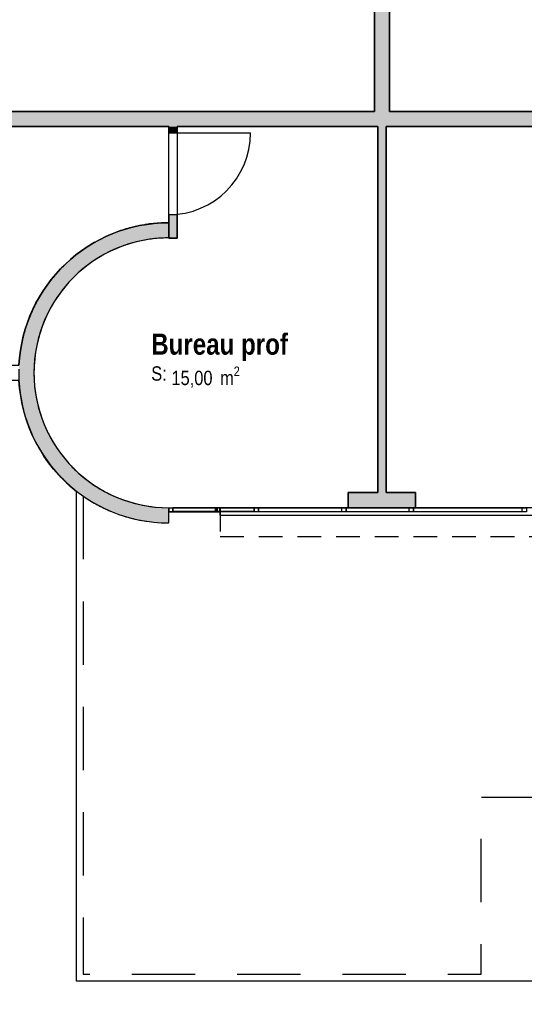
# Model space of a CAD drawing. Extents: x -24342 to 73038, y -9656 to 30949.
# Tile 33 of 170: x 1389 to 1988, y -1989 to -821. Entities that reach past the tile are written whole.
import ezdxf
from ezdxf.enums import TextEntityAlignment as Align

# ---------------------------------------------------------------- set-up
doc = ezdxf.new("R2010")
doc.units = 0
doc.set_wipeout_variables(frame=1)
for name, pattern in [('21.0032_xref_rdc_02_pro$0$Points tirets', [670.277762, 352.777767, -176.388884, 0, -141.111112]), ('21.0032_xref_rdc_02_pro$0$Tirets', [458.610928, 282.222247, -176.388681]), ('21.0032_xref_rdc_02_pro$0$Tirets petits', [125, 75, -50]), ('21.0032_xref_rdc_02_pro$0$Wipeout_Contour', [1000, 0, -1000]), ('ACAD_ISO12W100', [21, 12, -3, 0, -3, 0, -3])]:
    doc.linetypes.add(name, pattern=pattern)
for name, color, linetype in [('0_XREF', 250, 'Continuous'), ('21.0032_xref_rdc_02_pro$0$08-01 2D Dessin général.2D', 251, 'Continuous'), ('21.0032_xref_rdc_02_pro$0$A-AREA-____-OTLN.Modèle IFC', 251, 'Continuous'), ('21.0032_xref_rdc_02_pro$0$A-GLAZ-CURT-OTLN.Modèle IFC', 251, 'Continuous'), ('21.0032_xref_rdc_02_pro$0$A-GLAZ-CWMG-OTLN.Modèle IFC', 251, 'Continuous'), ('21.0032_xref_rdc_02_pro$0$A-WALL-____-OTLN.Modèle IFC', 251, 'Continuous'), ('21.0032_xref_rdc_02_pro$0$Marques de Zone ARCHICAD', 251, 'Continuous'), ('21.0032_xref_rdc_02_pro$0$Portes ARCHICAD', 251, 'Continuous')]:
    doc.layers.add(name, color=color, linetype=linetype)
doc.styles.add('21.0032_xref_rdc_02_pro$0$STYLE_GENERE_1', font='ARIALNB.TTF')
doc.styles.add('21.0032_xref_rdc_02_pro$0$STYLE_GENERE_2', font='ARIALN.TTF')

# ---------------------------------------------------------------- blocks, each defined once
blk = doc.blocks.new('21.0032_xref_rdc_02_pro$0$Bureau prof_BUR_22_1', base_point=(16271, -12207))
at = {"layer": '21.0032_xref_rdc_02_pro$0$Marques de Zone ARCHICAD', "insert": (15692, -12326), "char_height": 170, "attachment_point": 1, "style": '21.0032_xref_rdc_02_pro$0$STYLE_GENERE_2'}
blk.add_mtext('\\A1;\\pt0,100;15,00{\\H0.66x;\\S^  ;} m{\\H0.66x;\\S2^  ;}', dxfattribs=at)
at = {"layer": '21.0032_xref_rdc_02_pro$0$Marques de Zone ARCHICAD'}
for tag, height, style, p in [('DUMMY_849', 250, '21.0032_xref_rdc_02_pro$0$STYLE_GENERE_1', (17090, -11862)), ('ROOM_NAME', 250, '21.0032_xref_rdc_02_pro$0$STYLE_GENERE_1', (15452, -11935)), ('calculatedAreaCode', 170, '21.0032_xref_rdc_02_pro$0$STYLE_GENERE_2', (15452, -12323))]:
    blk.add_attdef(tag, text='', height=height, dxfattribs=dict(at, style=style)).set_placement(p, align=Align.TOP_LEFT)
blk = doc.blocks.new('21.0032_xref_rdc_02_pro$0$Percement_45_1')
at = {"linetype": '21.0032_xref_rdc_02_pro$0$Wipeout_Contour', "ltscale": 101879.673917}
blk.add_wipeout([(16265, -14000), (16265, -14090), (25885, -14090), (25885, -14000)], dxfattribs=at).dxf.layer = '21.0032_xref_rdc_02_pro$0$A-WALL-____-OTLN.Modèle IFC'
at = {"layer": '21.0032_xref_rdc_02_pro$0$A-WALL-____-OTLN.Modèle IFC', "linetype": '21.0032_xref_rdc_02_pro$0$Points tirets'}
blk.add_line((21075, -13800), (21075, -14290), dxfattribs=at)
at = {"layer": '21.0032_xref_rdc_02_pro$0$A-WALL-____-OTLN.Modèle IFC', "linetype": 'Continuous', "flags": 128}
for points in [[(16265, -14000), (16265, -14090)], [(25885, -14000), (16265, -14000)], [(25885, -14090), (25885, -14000)], [(16265, -14090), (25885, -14090)]]:
    blk.add_lwpolyline(points, dxfattribs=at)
blk = doc.blocks.new('21.0032_xref_rdc_02_pro$0$Mur_109_1', base_point=(30175, -9390))
at = {"layer": '21.0032_xref_rdc_02_pro$0$A-WALL-____-OTLN.Modèle IFC', "linetype": 'Continuous'}
blk.add_hatch(color=256, dxfattribs=at).paths.add_polyline_path([(25330, -9300), (12060, -9300), (12060, -9480), (25330, -9480)])
at = {"layer": '21.0032_xref_rdc_02_pro$0$A-WALL-____-OTLN.Modèle IFC', "linetype": 'Continuous', "flags": 128}
for points in [[(18100, -9300), (12280, -9300)], [(25330, -9300), (18280, -9300)], [(12060, -9480), (15660, -9480)], [(15760, -9480), (18140, -9480)], [(18240, -9480), (24490, -9480)]]:
    blk.add_lwpolyline(points, dxfattribs=at)
blk = doc.blocks.new('21.0032_xref_rdc_02_pro$0$Porte (Mur) 50[49]_1')
at = {"layer": '21.0032_xref_rdc_02_pro$0$Portes ARCHICAD', "linetype": 'Continuous'}
blk.add_line((18280, -7325), (17310, -7325), dxfattribs=at)
blk.add_arc((18280, -7325), 970, 90, 180, dxfattribs=at)
blk = doc.blocks.new('21.0032_xref_rdc_02_pro$0$Mur_112_1', base_point=(18190, -9390))
at = {"layer": '21.0032_xref_rdc_02_pro$0$A-WALL-____-OTLN.Modèle IFC', "linetype": 'Continuous'}
for points in [[(18100, -6355), (18280, -6355), (18280, -280), (18100, -280)], [(18100, -9300), (18280, -9300), (18280, -7325), (18100, -7325)]]:
    blk.add_hatch(color=256, dxfattribs=at).paths.add_polyline_path(points)
for p, q in [((18280, -6355), (18100, -6355)), ((18280, -7325), (18100, -7325))]:
    blk.add_line(p, q, dxfattribs=at)
at = {"layer": '21.0032_xref_rdc_02_pro$0$A-WALL-____-OTLN.Modèle IFC', "linetype": 'Continuous', "flags": 128}
for points in [[(18100, -280), (18100, -6100)], [(18280, -6355), (18280, -280)], [(18100, -6200), (18100, -6355)], [(18100, -7325), (18100, -9300)], [(18280, -9300), (18280, -7325)]]:
    blk.add_lwpolyline(points, dxfattribs=at)
at = {"layer": '21.0032_xref_rdc_02_pro$0$Portes ARCHICAD', "linetype": 'Continuous'}
blk.add_blockref('21.0032_xref_rdc_02_pro$0$Porte (Mur) 50[49]_1', (0, 0), dxfattribs=at)
blk = doc.blocks.new('21.0032_xref_rdc_02_pro$0$Porte (Mur) 56[55]_1')
at = {"layer": '21.0032_xref_rdc_02_pro$0$Portes ARCHICAD', "linetype": 'Continuous'}
blk.add_line((15660, -9555), (16630, -9555), dxfattribs=at)
blk.add_arc((15660, -9555), 970, 270, 0, dxfattribs=at)
blk = doc.blocks.new('21.0032_xref_rdc_02_pro$0$Mur_119_1', base_point=(15710, -10803))
at = {"layer": '21.0032_xref_rdc_02_pro$0$A-WALL-____-OTLN.Modèle IFC', "linetype": 'Continuous'}
for points in [[(15660, -9555), (15760, -9555), (15760, -9480), (15660, -9480)], [(15660, -10803), (15760, -10803), (15760, -10525), (15660, -10525)]]:
    blk.add_hatch(color=256, dxfattribs=at).paths.add_polyline_path(points)
for p, q in [((15760, -9555), (15660, -9555)), ((15760, -10525), (15660, -10525))]:
    blk.add_line(p, q, dxfattribs=at)
at = {"layer": '21.0032_xref_rdc_02_pro$0$A-WALL-____-OTLN.Modèle IFC', "linetype": 'Continuous', "flags": 128}
for points in [[(15660, -9480), (15660, -9555)], [(15760, -9555), (15760, -9480)], [(15660, -10525), (15660, -10803)], [(15760, -10803), (15760, -10525)], [(15660, -10803), (15760, -10803)]]:
    blk.add_lwpolyline(points, dxfattribs=at)
at = {"layer": '21.0032_xref_rdc_02_pro$0$Portes ARCHICAD', "linetype": 'Continuous'}
blk.add_blockref('21.0032_xref_rdc_02_pro$0$Porte (Mur) 56[55]_1', (0, 0), dxfattribs=at)
blk = doc.blocks.new('21.0032_xref_rdc_02_pro$0$Mur_120_1', base_point=(18190, -13910))
at = {"layer": '21.0032_xref_rdc_02_pro$0$A-WALL-____-OTLN.Modèle IFC', "linetype": 'Continuous'}
blk.add_hatch(color=256, dxfattribs=at).paths.add_polyline_path([(18240, -13820), (18240, -9480), (18140, -9480), (18140, -13820)])
at = {"layer": '21.0032_xref_rdc_02_pro$0$A-WALL-____-OTLN.Modèle IFC', "linetype": 'Continuous', "flags": 128}
for points in [[(18140, -9480), (18140, -13820)], [(18240, -13820), (18240, -9480)]]:
    blk.add_lwpolyline(points, dxfattribs=at)
blk = doc.blocks.new('21.0032_xref_rdc_02_pro$0$Mur_163_1', base_point=(15660, -10710))
at = {"layer": '21.0032_xref_rdc_02_pro$0$A-WALL-____-OTLN.Modèle IFC', "linetype": 'Continuous'}
blk.add_hatch(color=256, dxfattribs=at).paths.add_polyline_path([(15660, -10620, 1), (15660, -14180), (15660, -14000, -1), (15660, -10800)])
at = {"layer": '21.0032_xref_rdc_02_pro$0$A-WALL-____-OTLN.Modèle IFC', "linetype": 'Continuous', "flags": 128}
for points in [[(15660, -10800), (15660, -10620)], [(15660, -14180), (15660, -14000)]]:
    blk.add_lwpolyline(points, dxfattribs=at)
at = {"layer": '21.0032_xref_rdc_02_pro$0$A-WALL-____-OTLN.Modèle IFC', "linetype": 'Continuous'}
for radius, start, end in [(1780, 90, 177.1018), (1600, 90, 270), (1780, 182.8982, 270)]:
    blk.add_arc((15660, -12400), radius, start, end, dxfattribs=at)
blk = doc.blocks.new('21.0032_xref_rdc_02_pro$0$Mur_168_1', base_point=(17790, -13910))
at = {"layer": '21.0032_xref_rdc_02_pro$0$A-WALL-____-OTLN.Modèle IFC', "linetype": 'Continuous'}
blk.add_hatch(color=256, dxfattribs=at).paths.add_polyline_path([(17790, -14000), (18590, -14000), (18590, -13820), (17790, -13820)])
at = {"layer": '21.0032_xref_rdc_02_pro$0$A-WALL-____-OTLN.Modèle IFC', "linetype": 'Continuous', "flags": 128}
for points in [[(18140, -13820), (17790, -13820)], [(17790, -13820), (17790, -14000)], [(18590, -13820), (18240, -13820)], [(18590, -14000), (18590, -13820)], [(17790, -14000), (18590, -14000)]]:
    blk.add_lwpolyline(points, dxfattribs=at)
blk = doc.blocks.new('21.0032_xref_rdc_02_pro$0$Mur_205_1', base_point=(15660, -10710))
at = {"layer": '21.0032_xref_rdc_02_pro$0$A-WALL-____-OTLN.Modèle IFC', "linetype": '21.0032_xref_rdc_02_pro$0$Tirets', "flags": 128}
for points in [[(15660, -10800), (15660, -10620)], [(15660, -14180), (15660, -14000)]]:
    blk.add_lwpolyline(points, dxfattribs=at)
at = {"layer": '21.0032_xref_rdc_02_pro$0$A-WALL-____-OTLN.Modèle IFC', "linetype": '21.0032_xref_rdc_02_pro$0$Tirets'}
for radius in [1780, 1600]:
    blk.add_arc((15660, -12400), radius, 90, 270, dxfattribs=at)
blk = doc.blocks.new('21.0032_xref_rdc_02_pro$0$Mur_210_1', base_point=(16270, -14170))
at = {"layer": '21.0032_xref_rdc_02_pro$0$A-WALL-____-OTLN.Modèle IFC', "linetype": '21.0032_xref_rdc_02_pro$0$Tirets', "flags": 128}
for points in [[(33830.256086, -14000), (16270, -14000)], [(16270, -14000), (16270, -14340)], [(16270, -14340), (33830.256086, -14340)]]:
    blk.add_lwpolyline(points, dxfattribs=at)
blk = doc.blocks.new('21.0032_xref_rdc_02_pro$0$IFC Extruded[201]_1', base_point=(15963, -14000))
at = {"layer": '21.0032_xref_rdc_02_pro$0$A-GLAZ-CURT-OTLN.Modèle IFC', "linetype": 'Continuous'}
for p, q in [((15710, -14005), (15710, -14045)), ((16215, -14005), (15710, -14005)), ((16215, -14045), (16215, -14005)), ((15710, -14045), (16215, -14045))]:
    blk.add_line(p, q, dxfattribs=at)
blk = doc.blocks.new('21.0032_xref_rdc_02_pro$0$IFC Extruded[213]_1', base_point=(19210, -14000))
at = {"layer": '21.0032_xref_rdc_02_pro$0$A-GLAZ-CURT-OTLN.Modèle IFC', "linetype": 'Continuous'}
for p, q in [((18565, -14005), (18565, -14045)), ((19855, -14005), (18565, -14005)), ((19855, -14045), (19855, -14005)), ((18565, -14045), (19855, -14045))]:
    blk.add_line(p, q, dxfattribs=at)
blk = doc.blocks.new('21.0032_xref_rdc_02_pro$0$IFC Extruded[214]_1', base_point=(18140, -14000))
at = {"layer": '21.0032_xref_rdc_02_pro$0$A-GLAZ-CURT-OTLN.Modèle IFC', "linetype": 'Continuous'}
for p, q in [((17765, -14005), (17765, -14045)), ((18515, -14005), (17765, -14005)), ((18515, -14045), (18515, -14005)), ((17765, -14045), (18515, -14045))]:
    blk.add_line(p, q, dxfattribs=at)
blk = doc.blocks.new('21.0032_xref_rdc_02_pro$0$IFC Extruded[215]_1', base_point=(17220, -14000))
at = {"layer": '21.0032_xref_rdc_02_pro$0$A-GLAZ-CURT-OTLN.Modèle IFC', "linetype": 'Continuous'}
for p, q in [((16725, -14005), (16725, -14045)), ((17715, -14005), (16725, -14005)), ((17715, -14045), (17715, -14005)), ((16725, -14045), (17715, -14045))]:
    blk.add_line(p, q, dxfattribs=at)
blk = doc.blocks.new('21.0032_xref_rdc_02_pro$0$IFC Extruded[216]_1', base_point=(16193, -14000))
at = {"layer": '21.0032_xref_rdc_02_pro$0$A-GLAZ-CURT-OTLN.Modèle IFC', "linetype": 'Continuous'}
for p, q in [((16675, -14005), (15710, -14005)), ((15710, -14005), (15710, -14045)), ((16675, -14005), (16675, -14045)), ((16675, -14045), (15710, -14045))]:
    blk.add_line(p, q, dxfattribs=at)
blk = doc.blocks.new('21.0032_xref_rdc_02_pro$0$IFC Extruded[229]_1', base_point=(19210, -14000))
at = {"layer": '21.0032_xref_rdc_02_pro$0$A-GLAZ-CURT-OTLN.Modèle IFC', "linetype": 'Continuous'}
for p, q in [((18565, -14005), (18565, -14045)), ((19855, -14005), (18565, -14005)), ((19855, -14045), (19855, -14005)), ((18565, -14045), (19855, -14045))]:
    blk.add_line(p, q, dxfattribs=at)
blk = doc.blocks.new('21.0032_xref_rdc_02_pro$0$IFC Extruded[230]_1', base_point=(18140, -14000))
at = {"layer": '21.0032_xref_rdc_02_pro$0$A-GLAZ-CURT-OTLN.Modèle IFC', "linetype": 'Continuous'}
for p, q in [((17765, -14005), (17765, -14045)), ((18515, -14005), (17765, -14005)), ((18515, -14045), (18515, -14005)), ((17765, -14045), (18515, -14045))]:
    blk.add_line(p, q, dxfattribs=at)
blk = doc.blocks.new('21.0032_xref_rdc_02_pro$0$IFC Extruded[231]_1', base_point=(17220, -14000))
at = {"layer": '21.0032_xref_rdc_02_pro$0$A-GLAZ-CURT-OTLN.Modèle IFC', "linetype": 'Continuous'}
for p, q in [((16725, -14005), (16725, -14045)), ((17715, -14005), (16725, -14005)), ((17715, -14045), (17715, -14005)), ((16725, -14045), (17715, -14045))]:
    blk.add_line(p, q, dxfattribs=at)
blk = doc.blocks.new('21.0032_xref_rdc_02_pro$0$IFC Extruded[232]_1', base_point=(16193, -14000))
at = {"layer": '21.0032_xref_rdc_02_pro$0$A-GLAZ-CURT-OTLN.Modèle IFC', "linetype": 'Continuous'}
for p, q in [((16675, -14005), (15710, -14005)), ((15710, -14005), (15710, -14045)), ((16675, -14005), (16675, -14045)), ((16675, -14045), (15710, -14045))]:
    blk.add_line(p, q, dxfattribs=at)
blk = doc.blocks.new('21.0032_xref_rdc_02_pro$0$IFC Extruded[234]_1', base_point=(16268, -14000))
at = {"layer": '21.0032_xref_rdc_02_pro$0$A-GLAZ-CURT-OTLN.Modèle IFC', "linetype": 'Continuous'}
for p, q in [((16265, -14005), (16265, -14045)), ((16270, -14005), (16265, -14005)), ((16270, -14045), (16270, -14005)), ((16265, -14045), (16270, -14045))]:
    blk.add_line(p, q, dxfattribs=at)
blk = doc.blocks.new('21.0032_xref_rdc_02_pro$0$IFC Extruded[235]_1', base_point=(15963, -14000))
at = {"layer": '21.0032_xref_rdc_02_pro$0$A-GLAZ-CURT-OTLN.Modèle IFC', "linetype": 'Continuous'}
for p, q in [((15710, -14005), (15710, -14045)), ((16215, -14005), (15710, -14005)), ((16215, -14045), (16215, -14005)), ((15710, -14045), (16215, -14045))]:
    blk.add_line(p, q, dxfattribs=at)
blk = doc.blocks.new('21.0032_xref_rdc_02_pro$0$IFC Extruded[247]_1', base_point=(18565, -14000))
at = {"layer": '21.0032_xref_rdc_02_pro$0$A-GLAZ-CWMG-OTLN.Modèle IFC', "linetype": 'Continuous'}
for p, q in [((18565, -14050), (18565, -14000)), ((19855, -14000), (18565, -14000)), ((19855, -14050), (19855, -14000)), ((19855, -14050), (18565, -14050))]:
    blk.add_line(p, q, dxfattribs=at)
blk = doc.blocks.new('21.0032_xref_rdc_02_pro$0$IFC Extruded[248]_1', base_point=(17765, -14000))
at = {"layer": '21.0032_xref_rdc_02_pro$0$A-GLAZ-CWMG-OTLN.Modèle IFC', "linetype": 'Continuous'}
for p, q in [((17765, -14050), (17765, -14000)), ((18515, -14000), (17765, -14000)), ((18515, -14050), (18515, -14000)), ((18515, -14050), (17765, -14050))]:
    blk.add_line(p, q, dxfattribs=at)
blk = doc.blocks.new('21.0032_xref_rdc_02_pro$0$IFC Extruded[249]_1', base_point=(16725, -14000))
at = {"layer": '21.0032_xref_rdc_02_pro$0$A-GLAZ-CWMG-OTLN.Modèle IFC', "linetype": 'Continuous'}
for p, q in [((16725, -14050), (16725, -14000)), ((17715, -14000), (16725, -14000)), ((17715, -14050), (17715, -14000)), ((17715, -14050), (16725, -14050))]:
    blk.add_line(p, q, dxfattribs=at)
blk = doc.blocks.new('21.0032_xref_rdc_02_pro$0$IFC Extruded[250]_1', base_point=(16265, -14000))
at = {"layer": '21.0032_xref_rdc_02_pro$0$A-GLAZ-CWMG-OTLN.Modèle IFC', "linetype": 'Continuous'}
for p, q in [((16265, -14050), (16265, -14000)), ((16675, -14000), (16265, -14000)), ((16675, -14050), (16675, -14000)), ((16675, -14050), (16265, -14050))]:
    blk.add_line(p, q, dxfattribs=at)
blk = doc.blocks.new('21.0032_xref_rdc_02_pro$0$IFC Extruded[264]_1', base_point=(18565, -14000))
at = {"layer": '21.0032_xref_rdc_02_pro$0$A-GLAZ-CWMG-OTLN.Modèle IFC', "linetype": 'Continuous'}
for p, q in [((18565, -14050), (18565, -14000)), ((19855, -14000), (18565, -14000)), ((19855, -14050), (19855, -14000)), ((19855, -14050), (18565, -14050))]:
    blk.add_line(p, q, dxfattribs=at)
blk = doc.blocks.new('21.0032_xref_rdc_02_pro$0$IFC Extruded[265]_1', base_point=(17765, -14000))
at = {"layer": '21.0032_xref_rdc_02_pro$0$A-GLAZ-CWMG-OTLN.Modèle IFC', "linetype": 'Continuous'}
for p, q in [((17765, -14050), (17765, -14000)), ((18515, -14000), (17765, -14000)), ((18515, -14050), (18515, -14000)), ((18515, -14050), (17765, -14050))]:
    blk.add_line(p, q, dxfattribs=at)
blk = doc.blocks.new('21.0032_xref_rdc_02_pro$0$IFC Extruded[266]_1', base_point=(16725, -14000))
at = {"layer": '21.0032_xref_rdc_02_pro$0$A-GLAZ-CWMG-OTLN.Modèle IFC', "linetype": 'Continuous'}
for p, q in [((16725, -14050), (16725, -14000)), ((17715, -14000), (16725, -14000)), ((17715, -14050), (17715, -14000)), ((17715, -14050), (16725, -14050))]:
    blk.add_line(p, q, dxfattribs=at)
blk = doc.blocks.new('21.0032_xref_rdc_02_pro$0$IFC Extruded[267]_1', base_point=(16240, -14000))
at = {"layer": '21.0032_xref_rdc_02_pro$0$A-GLAZ-CWMG-OTLN.Modèle IFC', "linetype": 'Continuous'}
for p, q in [((16240, -14050), (16240, -14000)), ((16675, -14000), (16240, -14000)), ((16675, -14050), (16675, -14000)), ((16675, -14050), (16240, -14050))]:
    blk.add_line(p, q, dxfattribs=at)
blk = doc.blocks.new('21.0032_xref_rdc_02_pro$0$IFC Extruded[282]_1', base_point=(16265, -14000))
at = {"layer": '21.0032_xref_rdc_02_pro$0$A-GLAZ-CWMG-OTLN.Modèle IFC', "linetype": 'Continuous'}
for p, q in [((16265, -14050), (16265, -14000)), ((16675, -14000), (16265, -14000)), ((16675, -14050), (16675, -14000)), ((16675, -14050), (16265, -14050))]:
    blk.add_line(p, q, dxfattribs=at)
blk = doc.blocks.new('21.0032_xref_rdc_02_pro$0$IFC Extruded[283]_1', base_point=(16725, -14000))
at = {"layer": '21.0032_xref_rdc_02_pro$0$A-GLAZ-CWMG-OTLN.Modèle IFC', "linetype": 'Continuous'}
for p, q in [((16725, -14050), (16725, -14000)), ((17715, -14000), (16725, -14000)), ((17715, -14050), (17715, -14000)), ((17715, -14050), (16725, -14050))]:
    blk.add_line(p, q, dxfattribs=at)
blk = doc.blocks.new('21.0032_xref_rdc_02_pro$0$IFC Extruded[284]_1', base_point=(17765, -14000))
at = {"layer": '21.0032_xref_rdc_02_pro$0$A-GLAZ-CWMG-OTLN.Modèle IFC', "linetype": 'Continuous'}
for p, q in [((17765, -14050), (17765, -14000)), ((18515, -14000), (17765, -14000)), ((18515, -14050), (18515, -14000)), ((18515, -14050), (17765, -14050))]:
    blk.add_line(p, q, dxfattribs=at)
blk = doc.blocks.new('21.0032_xref_rdc_02_pro$0$IFC Extruded[285]_1', base_point=(18565, -14000))
at = {"layer": '21.0032_xref_rdc_02_pro$0$A-GLAZ-CWMG-OTLN.Modèle IFC', "linetype": 'Continuous'}
for p, q in [((18565, -14050), (18565, -14000)), ((19855, -14000), (18565, -14000)), ((19855, -14050), (19855, -14000)), ((19855, -14050), (18565, -14050))]:
    blk.add_line(p, q, dxfattribs=at)
blk = doc.blocks.new('21.0032_xref_rdc_02_pro$0$IFC Extruded[309]_1', base_point=(19880, -14000))
at = {"layer": '21.0032_xref_rdc_02_pro$0$A-GLAZ-CWMG-OTLN.Modèle IFC', "linetype": 'Continuous'}
for p, q in [((19855, -14050), (19855, -14000)), ((19855, -14000), (19905, -14000)), ((19905, -14000), (19905, -14050)), ((19905, -14050), (19855, -14050))]:
    blk.add_line(p, q, dxfattribs=at)
blk = doc.blocks.new('21.0032_xref_rdc_02_pro$0$IFC Extruded[310]_1', base_point=(19880, -14000))
at = {"layer": '21.0032_xref_rdc_02_pro$0$A-GLAZ-CWMG-OTLN.Modèle IFC', "linetype": 'Continuous'}
for p, q in [((19855, -14050), (19855, -14000)), ((19855, -14000), (19905, -14000)), ((19905, -14000), (19905, -14050)), ((19905, -14050), (19855, -14050))]:
    blk.add_line(p, q, dxfattribs=at)
blk = doc.blocks.new('21.0032_xref_rdc_02_pro$0$IFC Extruded[311]_1', base_point=(18540, -14000))
at = {"layer": '21.0032_xref_rdc_02_pro$0$A-GLAZ-CWMG-OTLN.Modèle IFC', "linetype": 'Continuous'}
for p, q in [((18515, -14050), (18515, -14000)), ((18515, -14000), (18565, -14000)), ((18565, -14000), (18565, -14050)), ((18565, -14050), (18515, -14050))]:
    blk.add_line(p, q, dxfattribs=at)
blk = doc.blocks.new('21.0032_xref_rdc_02_pro$0$IFC Extruded[312]_1', base_point=(18540, -14000))
at = {"layer": '21.0032_xref_rdc_02_pro$0$A-GLAZ-CWMG-OTLN.Modèle IFC', "linetype": 'Continuous'}
for p, q in [((18515, -14050), (18515, -14000)), ((18515, -14000), (18565, -14000)), ((18565, -14000), (18565, -14050)), ((18565, -14050), (18515, -14050))]:
    blk.add_line(p, q, dxfattribs=at)
blk = doc.blocks.new('21.0032_xref_rdc_02_pro$0$IFC Extruded[313]_1', base_point=(17740, -14000))
at = {"layer": '21.0032_xref_rdc_02_pro$0$A-GLAZ-CWMG-OTLN.Modèle IFC', "linetype": 'Continuous'}
for p, q in [((17715, -14050), (17715, -14000)), ((17715, -14000), (17765, -14000)), ((17765, -14000), (17765, -14050)), ((17765, -14050), (17715, -14050))]:
    blk.add_line(p, q, dxfattribs=at)
blk = doc.blocks.new('21.0032_xref_rdc_02_pro$0$IFC Extruded[314]_1', base_point=(17740, -14000))
at = {"layer": '21.0032_xref_rdc_02_pro$0$A-GLAZ-CWMG-OTLN.Modèle IFC', "linetype": 'Continuous'}
for p, q in [((17715, -14050), (17715, -14000)), ((17715, -14000), (17765, -14000)), ((17765, -14000), (17765, -14050)), ((17765, -14050), (17715, -14050))]:
    blk.add_line(p, q, dxfattribs=at)
blk = doc.blocks.new('21.0032_xref_rdc_02_pro$0$IFC Extruded[315]_1', base_point=(16700, -14000))
at = {"layer": '21.0032_xref_rdc_02_pro$0$A-GLAZ-CWMG-OTLN.Modèle IFC', "linetype": 'Continuous'}
for p, q in [((16675, -14050), (16675, -14000)), ((16675, -14000), (16725, -14000)), ((16725, -14000), (16725, -14050)), ((16725, -14050), (16675, -14050))]:
    blk.add_line(p, q, dxfattribs=at)
blk = doc.blocks.new('21.0032_xref_rdc_02_pro$0$IFC Extruded[316]_1', base_point=(16700, -14000))
at = {"layer": '21.0032_xref_rdc_02_pro$0$A-GLAZ-CWMG-OTLN.Modèle IFC', "linetype": 'Continuous'}
for p, q in [((16675, -14050), (16675, -14000)), ((16675, -14000), (16725, -14000)), ((16725, -14000), (16725, -14050)), ((16725, -14050), (16675, -14050))]:
    blk.add_line(p, q, dxfattribs=at)
blk = doc.blocks.new('21.0032_xref_rdc_02_pro$0$IFC Extruded[319]_1', base_point=(15710, -14000))
at = {"layer": '21.0032_xref_rdc_02_pro$0$A-GLAZ-CWMG-OTLN.Modèle IFC', "linetype": 'Continuous'}
for p, q in [((15710, -14050), (15710, -14000)), ((16215, -14000), (15710, -14000)), ((16215, -14050), (16215, -14000)), ((16215, -14050), (15710, -14050))]:
    blk.add_line(p, q, dxfattribs=at)
blk = doc.blocks.new('21.0032_xref_rdc_02_pro$0$IFC Extruded[320]_1', base_point=(15710, -14000))
at = {"layer": '21.0032_xref_rdc_02_pro$0$A-GLAZ-CWMG-OTLN.Modèle IFC', "linetype": 'Continuous'}
for p, q in [((15710, -14050), (15710, -14000)), ((16240, -14000), (15710, -14000)), ((16240, -14050), (16240, -14000)), ((16240, -14050), (15710, -14050))]:
    blk.add_line(p, q, dxfattribs=at)
blk = doc.blocks.new('21.0032_xref_rdc_02_pro$0$IFC Extruded[321]_1', base_point=(15710, -14000))
at = {"layer": '21.0032_xref_rdc_02_pro$0$A-GLAZ-CWMG-OTLN.Modèle IFC', "linetype": 'Continuous'}
for p, q in [((15710, -14050), (15710, -14000)), ((16215, -14000), (15710, -14000)), ((16215, -14050), (16215, -14000)), ((16215, -14050), (15710, -14050))]:
    blk.add_line(p, q, dxfattribs=at)
blk = doc.blocks.new('21.0032_xref_rdc_02_pro$0$IFC Extruded[322]_1', base_point=(16240, -14000))
at = {"layer": '21.0032_xref_rdc_02_pro$0$A-GLAZ-CWMG-OTLN.Modèle IFC', "linetype": 'Continuous'}
for p, q in [((16215, -14050), (16215, -14000)), ((16215, -14000), (16265, -14000)), ((16265, -14000), (16265, -14050)), ((16265, -14050), (16215, -14050))]:
    blk.add_line(p, q, dxfattribs=at)
blk = doc.blocks.new('21.0032_xref_rdc_02_pro$0$IFC Extruded[323]_1', base_point=(16240, -14000))
at = {"layer": '21.0032_xref_rdc_02_pro$0$A-GLAZ-CWMG-OTLN.Modèle IFC', "linetype": 'Continuous'}
for p, q in [((16215, -14050), (16215, -14000)), ((16215, -14000), (16265, -14000)), ((16265, -14000), (16265, -14050)), ((16265, -14050), (16215, -14050))]:
    blk.add_line(p, q, dxfattribs=at)
blk = doc.blocks.new('21.0032_xref_rdc_02_pro$0$IFC Extruded[326]_1', base_point=(16265, -14000))
at = {"layer": '21.0032_xref_rdc_02_pro$0$A-GLAZ-CWMG-OTLN.Modèle IFC', "linetype": 'Continuous'}
for p, q in [((15660, -14000), (15660, -14050)), ((15660, -14000), (16265, -14000)), ((16265, -14000), (16265, -14050)), ((15660, -14050), (16265, -14050))]:
    blk.add_line(p, q, dxfattribs=at)
blk = doc.blocks.new('21.0032_xref_rdc_02_pro$0$IFC Extruded[327]_1', base_point=(15660, -14000))
at = {"layer": '21.0032_xref_rdc_02_pro$0$A-GLAZ-CWMG-OTLN.Modèle IFC', "linetype": 'Continuous'}
for p, q in [((15660, -14050), (15660, -14000)), ((15660, -14000), (15710, -14000)), ((15710, -14000), (15710, -14050)), ((15710, -14050), (15660, -14050))]:
    blk.add_line(p, q, dxfattribs=at)
blk = doc.blocks.new('21.0032_xref_rdc_02_pro$0$IFC Extruded[328]_1', base_point=(15660, -14000))
at = {"layer": '21.0032_xref_rdc_02_pro$0$A-GLAZ-CWMG-OTLN.Modèle IFC', "linetype": 'Continuous'}
for p, q in [((15660, -14050), (15660, -14000)), ((15660, -14000), (15710, -14000)), ((15710, -14000), (15710, -14050)), ((15710, -14050), (15660, -14050))]:
    blk.add_line(p, q, dxfattribs=at)
blk = doc.blocks.new('21.0032_xref_rdc_02_pro$0$IFC Extruded[329]_1', base_point=(15660, -14000))
at = {"layer": '21.0032_xref_rdc_02_pro$0$A-GLAZ-CWMG-OTLN.Modèle IFC', "linetype": 'Continuous'}
for p, q in [((15660, -14050), (15660, -14000)), ((15660, -14000), (15710, -14000)), ((15710, -14000), (15710, -14050)), ((15710, -14050), (15660, -14050))]:
    blk.add_line(p, q, dxfattribs=at)
blk = doc.blocks.new('21.0032_xref_rdc_02_pro$0$IFC Extruded[330]_1', base_point=(15660, -14000))
at = {"layer": '21.0032_xref_rdc_02_pro$0$A-GLAZ-CWMG-OTLN.Modèle IFC', "linetype": 'Continuous'}
for p, q in [((15660, -14050), (15660, -14000)), ((15660, -14000), (15710, -14000)), ((15710, -14000), (15710, -14050)), ((15710, -14050), (15660, -14050))]:
    blk.add_line(p, q, dxfattribs=at)
blk = doc.blocks.new('21.0032_xref_rdc_02_pro$0$IFC Extruded[598]_1', base_point=(15965, -14000))
at = {"layer": '21.0032_xref_rdc_02_pro$0$A-GLAZ-CURT-OTLN.Modèle IFC', "linetype": 'Continuous'}
for p, q in [((15710, -14005), (15710, -14045)), ((16220, -14005), (15710, -14005)), ((16220, -14045), (16220, -14005)), ((15710, -14045), (16220, -14045))]:
    blk.add_line(p, q, dxfattribs=at)
blk = doc.blocks.new('21.0032_xref_rdc_02_pro$0$IFC Extruded[599]_1', base_point=(16270, -14000))
at = {"layer": '21.0032_xref_rdc_02_pro$0$A-GLAZ-CWMG-OTLN.Modèle IFC', "linetype": 'Continuous'}
for p, q in [((16220, -14000), (16220, -14050)), ((16270, -14000), (16220, -14000)), ((16270, -14050), (16270, -14000)), ((16220, -14050), (16270, -14050))]:
    blk.add_line(p, q, dxfattribs=at)
blk = doc.blocks.new('21.0032_xref_rdc_02_pro$0$IFC Extruded[601]_1', base_point=(15660, -14000))
at = {"layer": '21.0032_xref_rdc_02_pro$0$A-GLAZ-CWMG-OTLN.Modèle IFC', "linetype": 'Continuous'}
for p, q in [((15660, -14050), (15660, -14000)), ((15660, -14000), (15710, -14000)), ((15710, -14000), (15710, -14050)), ((15710, -14050), (15660, -14050))]:
    blk.add_line(p, q, dxfattribs=at)
blk = doc.blocks.new('21.0032_xref_rdc_02_pro')
at = {"layer": '21.0032_xref_rdc_02_pro$0$A-AREA-____-OTLN.Modèle IFC', "linetype": 'Continuous', "flags": 128}
for points in [[(3008.5, -930), (3008.5, -28), (1828, -28), (1828, -930)], [(1571, -930), (1810, -930), (1810, -740), (1684, -740), (1684, -620), (1228, -620), (1228, -930)], [(2449, -948), (1824, -948), (1824, -1382), (1859, -1382), (1859, -1400), (2379, -1400), (2379, -1382), (2449, -1382)]]:
    blk.add_lwpolyline(points, close=True, dxfattribs=at)
for points in [[(1566, -948), (1219, -948), (660, -948), (660, -1070.3), (1044.7, -1070.3), (1044.7, -1062.4, -0.407816), (1227.6, -1231), (1388.2, -1231, -0.399474), (1566, -1062)], [(1814, -948), (1576, -948), (1576, -1080.3, 0.432652), (1406, -1240, 0.414214), (1566, -1400), (1626.5, -1400), (1779, -1400), (1779, -1382), (1814, -1382)]]:
    blk.add_lwpolyline(points, format="xyb", close=True, dxfattribs=at)
blk.add_lwpolyline([(6560.1, -1366.3, -0.157957), (6506.5, -1249), (6331.3, -1249, -0.214878), (6262.9, -1381.1), (6262.9, -1961.4), (1456.6, -1961.4), (1456.6, -1381.1, -0.215084), (1388.2, -1249), (1227.6, -1249, -0.214969), (1159.4, -1381), (1158.3, -1961.4), (647.4, -1961.4), (647.4, -2120.4), (3390, -2120), (3390, -2524), (3610, -2529.1), (3610, -2460), (4101.5, -2460), (4101.5, -2529.1), (4390, -2529), (4390, -2120), (8761.1, -2120)], format="xyb", dxfattribs=at)
at = {"layer": '21.0032_xref_rdc_02_pro$0$A-AREA-____-OTLN.Modèle IFC', "linetype": 'Continuous', "xscale": 0.1, "yscale": 0.1, "zscale": 0.1}
blk.add_blockref('21.0032_xref_rdc_02_pro$0$Bureau prof_BUR_22_1', (1627.1, -1220.7), dxfattribs=at).add_auto_attribs({'ROOM_NAME': 'Bureau prof', 'calculatedAreaCode': 'S: '})
at = {"layer": '21.0032_xref_rdc_02_pro$0$A-GLAZ-CWMG-OTLN.Modèle IFC', "linetype": 'Continuous', "xscale": 0.1, "yscale": 0.1, "zscale": 0.1}
for name in ['21.0032_xref_rdc_02_pro$0$IFC Extruded[327]_1', '21.0032_xref_rdc_02_pro$0$IFC Extruded[328]_1', '21.0032_xref_rdc_02_pro$0$IFC Extruded[329]_1', '21.0032_xref_rdc_02_pro$0$IFC Extruded[330]_1', '21.0032_xref_rdc_02_pro$0$IFC Extruded[601]_1']:
    blk.add_blockref(name, (1566, -1400), dxfattribs=at)
at = {"layer": '21.0032_xref_rdc_02_pro$0$A-WALL-____-OTLN.Modèle IFC', "xscale": 0.1, "yscale": 0.1, "zscale": 0.1}
for name, p in [('21.0032_xref_rdc_02_pro$0$Mur_112_1', (1819, -939)), ('21.0032_xref_rdc_02_pro$0$Mur_109_1', (3017.5, -939)), ('21.0032_xref_rdc_02_pro$0$Mur_119_1', (1571, -1080.3)), ('21.0032_xref_rdc_02_pro$0$Mur_163_1', (1566, -1071)), ('21.0032_xref_rdc_02_pro$0$Mur_205_1', (1566, -1071))]:
    blk.add_blockref(name, p, dxfattribs=at)
at = {"layer": '21.0032_xref_rdc_02_pro$0$A-WALL-____-OTLN.Modèle IFC', "linetype": 'Continuous', "xscale": 0.1, "yscale": 0.1, "zscale": 0.1}
blk.add_blockref('21.0032_xref_rdc_02_pro$0$Percement_45_1', (0, 0), dxfattribs=at)
at = {"layer": '21.0032_xref_rdc_02_pro$0$08-01 2D Dessin général.2D', "linetype": '21.0032_xref_rdc_02_pro$0$Tirets petits', "flags": 128}
blk.add_lwpolyline([(1464.5, -1386.2), (1464.5, -1953.4), (1936.6, -1953.4), (1936.6, -1743.4), (2083.1, -1743.4), (2083.1, -1748.5), (2425.1, -1748.5)], dxfattribs=at)
at = {"layer": '21.0032_xref_rdc_02_pro$0$A-GLAZ-CURT-OTLN.Modèle IFC', "linetype": 'Continuous', "xscale": 0.1, "yscale": 0.1, "zscale": 0.1}
for name, p in [('21.0032_xref_rdc_02_pro$0$IFC Extruded[201]_1', (1596.3, -1400)), ('21.0032_xref_rdc_02_pro$0$IFC Extruded[216]_1', (1619.3, -1400)), ('21.0032_xref_rdc_02_pro$0$IFC Extruded[232]_1', (1619.3, -1400)), ('21.0032_xref_rdc_02_pro$0$IFC Extruded[235]_1', (1596.3, -1400)), ('21.0032_xref_rdc_02_pro$0$IFC Extruded[598]_1', (1596.5, -1400)), ('21.0032_xref_rdc_02_pro$0$IFC Extruded[234]_1', (1626.8, -1400)), ('21.0032_xref_rdc_02_pro$0$IFC Extruded[215]_1', (1722, -1400)), ('21.0032_xref_rdc_02_pro$0$IFC Extruded[231]_1', (1722, -1400)), ('21.0032_xref_rdc_02_pro$0$IFC Extruded[214]_1', (1814, -1400)), ('21.0032_xref_rdc_02_pro$0$IFC Extruded[230]_1', (1814, -1400)), ('21.0032_xref_rdc_02_pro$0$IFC Extruded[213]_1', (1921, -1400)), ('21.0032_xref_rdc_02_pro$0$IFC Extruded[229]_1', (1921, -1400))]:
    blk.add_blockref(name, p, dxfattribs=at)
at = {"layer": '21.0032_xref_rdc_02_pro$0$A-GLAZ-CWMG-OTLN.Modèle IFC', "linetype": 'Continuous', "xscale": 0.1, "yscale": 0.1, "zscale": 0.1}
for name, p in [('21.0032_xref_rdc_02_pro$0$IFC Extruded[326]_1', (1626.5, -1400)), ('21.0032_xref_rdc_02_pro$0$IFC Extruded[319]_1', (1571, -1400)), ('21.0032_xref_rdc_02_pro$0$IFC Extruded[320]_1', (1571, -1400)), ('21.0032_xref_rdc_02_pro$0$IFC Extruded[321]_1', (1571, -1400)), ('21.0032_xref_rdc_02_pro$0$IFC Extruded[322]_1', (1624, -1400)), ('21.0032_xref_rdc_02_pro$0$IFC Extruded[323]_1', (1624, -1400)), ('21.0032_xref_rdc_02_pro$0$IFC Extruded[599]_1', (1627, -1400)), ('21.0032_xref_rdc_02_pro$0$IFC Extruded[267]_1', (1624, -1400)), ('21.0032_xref_rdc_02_pro$0$IFC Extruded[250]_1', (1626.5, -1400)), ('21.0032_xref_rdc_02_pro$0$IFC Extruded[282]_1', (1626.5, -1400)), ('21.0032_xref_rdc_02_pro$0$IFC Extruded[315]_1', (1670, -1400)), ('21.0032_xref_rdc_02_pro$0$IFC Extruded[316]_1', (1670, -1400)), ('21.0032_xref_rdc_02_pro$0$IFC Extruded[249]_1', (1672.5, -1400)), ('21.0032_xref_rdc_02_pro$0$IFC Extruded[266]_1', (1672.5, -1400)), ('21.0032_xref_rdc_02_pro$0$IFC Extruded[283]_1', (1672.5, -1400)), ('21.0032_xref_rdc_02_pro$0$IFC Extruded[313]_1', (1774, -1400)), ('21.0032_xref_rdc_02_pro$0$IFC Extruded[314]_1', (1774, -1400)), ('21.0032_xref_rdc_02_pro$0$IFC Extruded[248]_1', (1776.5, -1400)), ('21.0032_xref_rdc_02_pro$0$IFC Extruded[265]_1', (1776.5, -1400)), ('21.0032_xref_rdc_02_pro$0$IFC Extruded[284]_1', (1776.5, -1400)), ('21.0032_xref_rdc_02_pro$0$IFC Extruded[311]_1', (1854, -1400)), ('21.0032_xref_rdc_02_pro$0$IFC Extruded[312]_1', (1854, -1400)), ('21.0032_xref_rdc_02_pro$0$IFC Extruded[247]_1', (1856.5, -1400)), ('21.0032_xref_rdc_02_pro$0$IFC Extruded[264]_1', (1856.5, -1400)), ('21.0032_xref_rdc_02_pro$0$IFC Extruded[285]_1', (1856.5, -1400)), ('21.0032_xref_rdc_02_pro$0$IFC Extruded[309]_1', (1988, -1400)), ('21.0032_xref_rdc_02_pro$0$IFC Extruded[310]_1', (1988, -1400))]:
    blk.add_blockref(name, p, dxfattribs=at)
at = {"layer": '21.0032_xref_rdc_02_pro$0$A-WALL-____-OTLN.Modèle IFC', "xscale": 0.1, "yscale": 0.1, "zscale": 0.1}
for name, p in [('21.0032_xref_rdc_02_pro$0$Mur_120_1', (1819, -1391)), ('21.0032_xref_rdc_02_pro$0$Mur_168_1', (1779, -1391)), ('21.0032_xref_rdc_02_pro$0$Mur_210_1', (1627, -1417))]:
    blk.add_blockref(name, p, dxfattribs=at)

msp = doc.modelspace()

# ---------------------------------------------------------------- block references
at = {"layer": '0_XREF', "linetype": 'ACAD_ISO12W100'}
msp.add_blockref('21.0032_xref_rdc_02_pro', (0, 0), dxfattribs=at)

doc.saveas('drawing.dxf')
